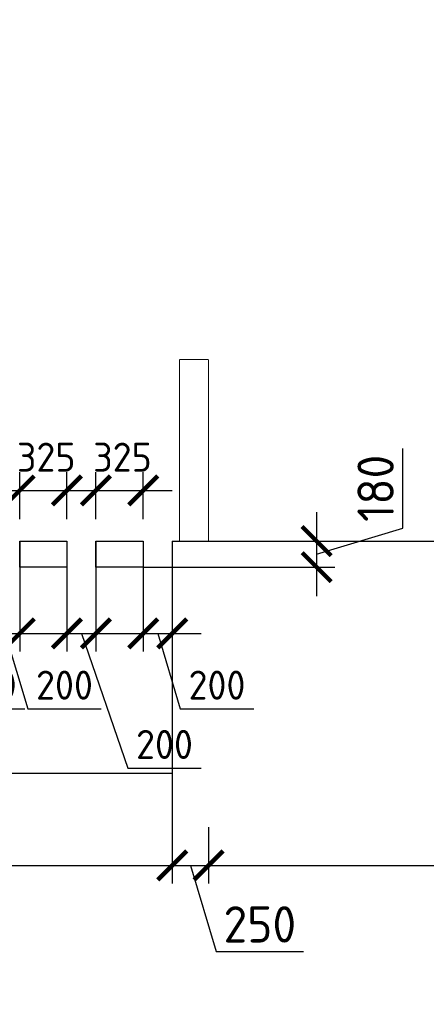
# Model space of a CAD drawing. Header units: millimetres. Extents: x -5898314 to 1055204, y -720802 to 1562611.
# Tile 15 of 256: x -59622 to -56823, y -694837 to -688055. Entities that reach past the tile are written whole.
import ezdxf

# ---------------------------------------------------------------- set-up
doc = ezdxf.new("R2010")
doc.units = ezdxf.units.MM
doc.linetypes.add('DASHED', pattern=[7, 5, -2, 0])
doc.layers.add('Колонна_ бетон', color=7, linetype='Continuous', lineweight=50, true_color=0xb4b496)
for name, color, linetype, lineweight in [('Перекрытие ж_бетон', 1, 'Continuous', 30), ('Размерная линия_ общее', 7, 'Continuous', 25), ('РАЗМЕРЫ', 1, 'Continuous', 9)]:
    doc.layers.add(name, color=color, linetype=linetype, lineweight=lineweight)
doc.styles.add('GOST-2.304_Type-B', font='GOST_Common.ttf')
doc.dimstyles.new('СПДС', dxfattribs={"dimscale": 100, "dimtxt": 2.5, "dimasz": 2, "dimexe": 1.25, "dimexo": 0, "dimtad": 1, "dimdec": 0, "dimrnd": 5, "dimtxsty": 'GOST-2.304_Type-B', "dimblk": 'ARCHTICK', "dimcen": 2.5, "dimdle": 2, "dimclrd": 1, "dimclre": 1, "dimclrt": 1, "dimadec": 0, "dimazin": 2, "dimtfac": 0.75, "dimtdec": 0, "dimtmove": 1, "dimatfit": 3, "dimfxl": 1, "dimtfillclr": 256, "dimtolj": 1, "dimarcsym": 1})

# ---------------------------------------------------------------- blocks, each defined once
blk = doc.blocks.new('подложка стн 1-го этажа')
at = {"layer": 'Колонна_ бетон', "color": 252, "linetype": 'DASHED', "lineweight": 0, "ltscale": 0.5, "true_color": 0x939598, "transparency": 33554687}
for p, q in [((41643.8, 9461.8, -200), (41643.8, 10711.8, -200)), ((41643.8, 10711.8, -200), (41843.8, 10711.8, -200)), ((41643.8, 9461.8, -200), (41643.8, 10711.8, -200)), ((41643.8, 10711.8, -200), (41843.8, 10711.8, -200)), ((41843.8, 9461.8, -200), (41843.8, 10711.8, -200)), ((41843.8, 9461.8, -200), (41843.8, 10711.8, -200)), ((41643.8, 9461.8, -200), (41843.8, 9461.8, -200)), ((41643.8, 9461.8, -200), (41843.8, 9461.8, -200))]:
    blk.add_line(p, q, dxfattribs=at)
blk = doc.blocks.new('_ArchTick')
at = {"color": 0, "linetype": 'ByBlock', "const_width": 0.15}
blk.add_lwpolyline([(-0.5, -0.5), (0.5, 0.5)], dxfattribs=at)
blk = doc.blocks.new('*D883')
at = {"layer": 'DEFPOINTS', "color": 0, "lineweight": 0, "transparency": 16777216}
for p in [(-58772.1, -691646.3, 0), (-58572.1, -691646.3), (-58572.1, -692282.5)]:
    blk.add_point(p, dxfattribs=at)
at = {"layer": 'РАЗМЕРЫ', "color": 1, "lineweight": -2, "transparency": 16777216}
for p, q in [((-58772.1, -691646.3), (-58772.1, -692407.5)), ((-58572.1, -691646.3), (-58572.1, -692407.5)), ((-58972.1, -692282.5), (-58372.1, -692282.5)), ((-58672.1, -692282.5), (-58516.5, -692801.3)), ((-58516.5, -692801.3), (-58011.5, -692801.3))]:
    blk.add_line(p, q, dxfattribs=at)
at = {"layer": 'РАЗМЕРЫ', "color": 1, "lineweight": -2, "transparency": 16777216, "xscale": 200, "yscale": 200, "zscale": 200, "rotation": 180}
blk.add_blockref('_ArchTick', (-58772.1, -692282.5), dxfattribs=at)
at = {"layer": 'РАЗМЕРЫ', "color": 1, "lineweight": -2, "transparency": 16777216, "xscale": 200, "yscale": 200, "zscale": 200}
blk.add_blockref('_ArchTick', (-58572.1, -692282.5), dxfattribs=at)
at = {"layer": 'РАЗМЕРЫ', "color": 1, "lineweight": 0, "transparency": 16777216, "insert": (-58264, -692638.8), "char_height": 200, "attachment_point": 5, "style": 'GOST-2.304_Type-B'}
blk.add_mtext('\\A1;200', dxfattribs=at)
blk = doc.blocks.new('*D884')
at = {"layer": 'DEFPOINTS', "color": 0, "lineweight": 0, "transparency": 16777216}
for p in [(-59297.2, -691646.3, 0), (-59097.2, -691646.3), (-59097.2, -692282.5)]:
    blk.add_point(p, dxfattribs=at)
at = {"layer": 'РАЗМЕРЫ', "color": 1, "lineweight": -2, "transparency": 16777216}
for p, q in [((-59297.2, -691646.3), (-59297.2, -692407.5)), ((-59097.2, -691646.3), (-59097.2, -692407.5)), ((-59497.2, -692282.5), (-58897.2, -692282.5)), ((-59197.2, -692282.5), (-58878.1, -693209.8)), ((-58878.1, -693209.8), (-58373.1, -693209.8))]:
    blk.add_line(p, q, dxfattribs=at)
at = {"layer": 'РАЗМЕРЫ', "color": 1, "lineweight": -2, "transparency": 16777216, "xscale": 200, "yscale": 200, "zscale": 200, "rotation": 180}
blk.add_blockref('_ArchTick', (-59297.2, -692282.5), dxfattribs=at)
at = {"layer": 'РАЗМЕРЫ', "color": 1, "lineweight": -2, "transparency": 16777216, "xscale": 200, "yscale": 200, "zscale": 200}
blk.add_blockref('_ArchTick', (-59097.2, -692282.5), dxfattribs=at)
at = {"layer": 'РАЗМЕРЫ', "color": 1, "lineweight": 0, "transparency": 16777216, "insert": (-58625.6, -693047.3), "char_height": 200, "attachment_point": 5, "style": 'GOST-2.304_Type-B'}
blk.add_mtext('\\A1;200', dxfattribs=at)
blk = doc.blocks.new('*D887')
at = {"layer": 'DEFPOINTS', "color": 0, "lineweight": 0, "transparency": 16777216}
for p in [(-60347.1, -691646.3, 0), (-60147.1, -691646.3), (-60147.1, -692282.5)]:
    blk.add_point(p, dxfattribs=at)
at = {"layer": 'РАЗМЕРЫ', "color": 1, "lineweight": -2, "transparency": 16777216}
for p, q in [((-60347.1, -691646.3), (-60347.1, -692407.5)), ((-60147.1, -691646.3), (-60147.1, -692407.5)), ((-60547.1, -692282.5), (-59947.1, -692282.5)), ((-60247.1, -692282.5), (-60091.5, -692801.3)), ((-60091.5, -692801.3), (-59586.5, -692801.3))]:
    blk.add_line(p, q, dxfattribs=at)
at = {"layer": 'РАЗМЕРЫ', "color": 1, "lineweight": -2, "transparency": 16777216, "xscale": 200, "yscale": 200, "zscale": 200, "rotation": 180}
blk.add_blockref('_ArchTick', (-60347.1, -692282.5), dxfattribs=at)
at = {"layer": 'РАЗМЕРЫ', "color": 1, "lineweight": -2, "transparency": 16777216, "xscale": 200, "yscale": 200, "zscale": 200}
blk.add_blockref('_ArchTick', (-60147.1, -692282.5), dxfattribs=at)
at = {"layer": 'РАЗМЕРЫ', "color": 1, "lineweight": 0, "transparency": 16777216, "insert": (-59839, -692638.8), "char_height": 200, "attachment_point": 5, "style": 'GOST-2.304_Type-B'}
blk.add_mtext('\\A1;200', dxfattribs=at)
blk = doc.blocks.new('*D889')
at = {"layer": 'DEFPOINTS', "color": 0, "lineweight": 0, "transparency": 16777216}
for p in [(-59822.1, -691646.3, 0), (-59622.1, -691646.3), (-59622.1, -692282.5)]:
    blk.add_point(p, dxfattribs=at)
at = {"layer": 'РАЗМЕРЫ', "color": 1, "lineweight": -2, "transparency": 16777216}
for p, q in [((-59822.1, -691646.3), (-59822.1, -692407.5)), ((-59622.1, -691646.3), (-59622.1, -692407.5)), ((-60022.1, -692282.5), (-59422.1, -692282.5)), ((-59722.1, -692282.5), (-59566.5, -692801.3)), ((-59566.5, -692801.3), (-59061.5, -692801.3))]:
    blk.add_line(p, q, dxfattribs=at)
at = {"layer": 'РАЗМЕРЫ', "color": 1, "lineweight": -2, "transparency": 16777216, "xscale": 200, "yscale": 200, "zscale": 200, "rotation": 180}
blk.add_blockref('_ArchTick', (-59822.1, -692282.5), dxfattribs=at)
at = {"layer": 'РАЗМЕРЫ', "color": 1, "lineweight": -2, "transparency": 16777216, "xscale": 200, "yscale": 200, "zscale": 200}
blk.add_blockref('_ArchTick', (-59622.1, -692282.5), dxfattribs=at)
at = {"layer": 'РАЗМЕРЫ', "color": 1, "lineweight": 0, "transparency": 16777216, "insert": (-59314, -692638.8), "char_height": 200, "attachment_point": 5, "style": 'GOST-2.304_Type-B'}
blk.add_mtext('\\A1;200', dxfattribs=at)
blk = doc.blocks.new('*D894')
at = {"layer": 'DEFPOINTS', "color": 0, "lineweight": 0, "transparency": 16777216}
for p in [(-59297.2, -691297.8), (-59622.2, -691496.3), (-59297.2, -691496.3, 0)]:
    blk.add_point(p, dxfattribs=at)
at = {"layer": 'РАЗМЕРЫ', "color": 1, "lineweight": -2, "transparency": 16777216}
for p, q in [((-59622.2, -691496.3), (-59622.2, -691172.8)), ((-59297.2, -691496.3), (-59297.2, -691172.8)), ((-59822.2, -691297.8), (-59097.2, -691297.8))]:
    blk.add_line(p, q, dxfattribs=at)
at = {"layer": 'РАЗМЕРЫ', "color": 1, "lineweight": -2, "transparency": 16777216, "xscale": 200, "yscale": 200, "zscale": 200, "rotation": 180}
blk.add_blockref('_ArchTick', (-59622.2, -691297.8), dxfattribs=at)
at = {"layer": 'РАЗМЕРЫ', "color": 1, "lineweight": -2, "transparency": 16777216, "xscale": 200, "yscale": 200, "zscale": 200}
blk.add_blockref('_ArchTick', (-59297.2, -691297.8), dxfattribs=at)
at = {"layer": 'РАЗМЕРЫ', "color": 1, "lineweight": 0, "transparency": 16777216, "insert": (-59439.7, -691068.7), "char_height": 200, "attachment_point": 5, "style": 'GOST-2.304_Type-B'}
blk.add_mtext('\\A1;325', dxfattribs=at)
blk = doc.blocks.new('*D895')
at = {"layer": 'DEFPOINTS', "color": 0, "lineweight": 0, "transparency": 16777216}
for p in [(-58772.2, -691297.8), (-59097.2, -691496.3), (-58772.2, -691496.3, 0)]:
    blk.add_point(p, dxfattribs=at)
at = {"layer": 'РАЗМЕРЫ', "color": 1, "lineweight": -2, "transparency": 16777216}
for p, q in [((-59097.2, -691496.3), (-59097.2, -691172.8)), ((-58772.2, -691496.3), (-58772.2, -691172.8)), ((-59297.2, -691297.8), (-58572.2, -691297.8))]:
    blk.add_line(p, q, dxfattribs=at)
at = {"layer": 'РАЗМЕРЫ', "color": 1, "lineweight": -2, "transparency": 16777216, "xscale": 200, "yscale": 200, "zscale": 200, "rotation": 180}
blk.add_blockref('_ArchTick', (-59097.2, -691297.8), dxfattribs=at)
at = {"layer": 'РАЗМЕРЫ', "color": 1, "lineweight": -2, "transparency": 16777216, "xscale": 200, "yscale": 200, "zscale": 200}
blk.add_blockref('_ArchTick', (-58772.2, -691297.8), dxfattribs=at)
at = {"layer": 'РАЗМЕРЫ', "color": 1, "lineweight": 0, "transparency": 16777216, "insert": (-58914.7, -691068.7), "char_height": 200, "attachment_point": 5, "style": 'GOST-2.304_Type-B'}
blk.add_mtext('\\A1;325', dxfattribs=at)
blk = doc.blocks.new('*D947')
at = {"layer": 'DEFPOINTS', "color": 0, "lineweight": 0, "transparency": 16777216}
for p in [(-61922.2, -693246.4), (-58572.2, -693246.4), (-58572.2, -693880.5)]:
    blk.add_point(p, dxfattribs=at)
at = {"layer": 'РАЗМЕРЫ', "color": 1, "lineweight": -2, "transparency": 16777216}
for p, q in [((-61922.2, -693246.4), (-61922.2, -694005.5)), ((-58572.2, -693246.4), (-58572.2, -694005.5)), ((-62122.2, -693880.5), (-58372.2, -693880.5))]:
    blk.add_line(p, q, dxfattribs=at)
at = {"layer": 'РАЗМЕРЫ', "color": 1, "lineweight": -2, "transparency": 16777216, "xscale": 200, "yscale": 200, "zscale": 200, "rotation": 180}
blk.add_blockref('_ArchTick', (-61922.2, -693880.5), dxfattribs=at)
at = {"layer": 'РАЗМЕРЫ', "color": 1, "lineweight": -2, "transparency": 16777216, "xscale": 200, "yscale": 200, "zscale": 200}
blk.add_blockref('_ArchTick', (-58572.2, -693880.5), dxfattribs=at)
at = {"layer": 'РАЗМЕРЫ', "color": 1, "lineweight": 0, "transparency": 16777216, "insert": (-60247.2, -693693), "char_height": 250, "attachment_point": 5, "style": 'GOST-2.304_Type-B'}
blk.add_mtext('\\A1;3350', dxfattribs=at)
blk = doc.blocks.new('*D950')
at = {"layer": 'DEFPOINTS', "color": 0, "lineweight": 0, "transparency": 16777216}
for p in [(-58572.2, -693246.4), (-58322.2, -693617.7), (-58322.2, -693880.5)]:
    blk.add_point(p, dxfattribs=at)
at = {"layer": 'РАЗМЕРЫ', "color": 1, "lineweight": -2, "transparency": 16777216}
for p, q in [((-58572.2, -693246.4), (-58572.2, -694005.5)), ((-58322.2, -693617.7), (-58322.2, -694005.5)), ((-58772.2, -693880.5), (-58122.2, -693880.5)), ((-58447.2, -693880.5), (-58269, -694474.2)), ((-58269, -694474.2), (-57669, -694474.2))]:
    blk.add_line(p, q, dxfattribs=at)
at = {"layer": 'РАЗМЕРЫ', "color": 1, "lineweight": -2, "transparency": 16777216, "xscale": 200, "yscale": 200, "zscale": 200, "rotation": 180}
blk.add_blockref('_ArchTick', (-58572.2, -693880.5), dxfattribs=at)
at = {"layer": 'РАЗМЕРЫ', "color": 1, "lineweight": -2, "transparency": 16777216, "xscale": 200, "yscale": 200, "zscale": 200}
blk.add_blockref('_ArchTick', (-58322.2, -693880.5), dxfattribs=at)
at = {"layer": 'РАЗМЕРЫ', "color": 1, "lineweight": 0, "transparency": 16777216, "insert": (-57969, -694286.7), "char_height": 250, "attachment_point": 5, "style": 'GOST-2.304_Type-B'}
blk.add_mtext('\\A1;250', dxfattribs=at)
blk = doc.blocks.new('*D913')
at = {"layer": 'DEFPOINTS', "color": 0, "lineweight": 0, "transparency": 16777216}
for p in [(-45322.2, -692825.9), (-58322.2, -693617.7), (-45322.2, -693880.5)]:
    blk.add_point(p, dxfattribs=at)
at = {"layer": 'РАЗМЕРЫ', "color": 1, "lineweight": -2, "transparency": 16777216}
for p, q in [((-45322.2, -692825.9), (-45322.2, -694005.5)), ((-58322.2, -693617.7), (-58322.2, -694005.5)), ((-58522.2, -693880.5), (-45122.2, -693880.5))]:
    blk.add_line(p, q, dxfattribs=at)
at = {"layer": 'РАЗМЕРЫ', "color": 1, "lineweight": -2, "transparency": 16777216, "xscale": 200, "yscale": 200, "zscale": 200, "rotation": 180}
blk.add_blockref('_ArchTick', (-58322.2, -693880.5), dxfattribs=at)
at = {"layer": 'РАЗМЕРЫ', "color": 1, "lineweight": -2, "transparency": 16777216, "xscale": 200, "yscale": 200, "zscale": 200}
blk.add_blockref('_ArchTick', (-45322.2, -693880.5), dxfattribs=at)
at = {"layer": 'РАЗМЕРЫ', "color": 1, "lineweight": 0, "transparency": 16777216, "insert": (-51822.2, -693693), "char_height": 250, "attachment_point": 5, "style": 'GOST-2.304_Type-B'}
blk.add_mtext('\\A1;13000', dxfattribs=at)
blk = doc.blocks.new('*D955')
at = {"layer": 'DEFPOINTS', "color": 0, "lineweight": 0, "transparency": 16777216}
for p in [(-58128.2, -691646.4), (-58772.1, -691826.3), (-57578.3, -691826.3)]:
    blk.add_point(p, dxfattribs=at)
at = {"layer": 'РАЗМЕРЫ', "color": 1, "lineweight": -2, "transparency": 16777216}
for p, q in [((-56984.6, -691558.2), (-56984.6, -691008.2)), ((-57578.3, -691446.4), (-57578.3, -692026.3)), ((-57578.3, -691736.4), (-56984.6, -691558.2)), ((-58128.2, -691646.4), (-57453.3, -691646.4)), ((-58772.1, -691826.3), (-57453.3, -691826.3))]:
    blk.add_line(p, q, dxfattribs=at)
at = {"layer": 'РАЗМЕРЫ', "color": 1, "lineweight": -2, "transparency": 16777216, "xscale": 200, "yscale": 200, "zscale": 200}
for p, rotation in [((-57578.3, -691646.4), 90), ((-57578.3, -691826.3), 270)]:
    blk.add_blockref('_ArchTick', p, dxfattribs=dict(at, rotation=rotation))
at = {"layer": 'РАЗМЕРЫ', "color": 1, "lineweight": 0, "transparency": 16777216, "insert": (-57172.1, -691283.2), "char_height": 250, "attachment_point": 5, "rotation": 90, "style": 'GOST-2.304_Type-B'}
blk.add_mtext('\\A1;180', dxfattribs=at)
blk = doc.blocks.new('*D869')
at = {"layer": 'DEFPOINTS', "color": 0, "linetype": 'Continuous', "lineweight": 0, "transparency": 16777216}
for p in [(-56860, -682176.4), (-56478.7, -682176.4), (-56478.7, -682196.4)]:
    blk.add_point(p, dxfattribs=at)
at = {"layer": 'Размерная линия_ общее', "color": 1, "linetype": 'Continuous', "lineweight": -2, "transparency": 16777216}
for p, q in [((-56860, -682176.4), (-56860, -681976.4)), ((-56478.7, -682176.4), (-56985, -682176.4)), ((-56478.7, -682196.4), (-56985, -682196.4)), ((-56860, -682196.4), (-56860, -682176.4)), ((-56860, -682196.4), (-56860, -682396.4))]:
    blk.add_line(p, q, dxfattribs=at)
at = {"layer": 'Размерная линия_ общее', "color": 1, "linetype": 'Continuous', "lineweight": -2, "transparency": 16777216, "xscale": 200, "yscale": 200, "zscale": 200}
for p, rotation in [((-56860, -682176.4), 270), ((-56860, -682196.4), 90)]:
    blk.add_blockref('_ArchTick', p, dxfattribs=dict(at, rotation=rotation))
at = {"layer": 'Размерная линия_ общее', "color": 1, "linetype": 'Continuous', "lineweight": 0, "transparency": 16777216, "insert": (-57022.5, -682186.4), "char_height": 200, "width": 35714.286, "attachment_point": 5, "rotation": 90, "style": 'GOST-2.304_Type-B'}
blk.add_mtext('\\A1;20', dxfattribs=at)
blk = doc.blocks.new('*D752')
at = {"layer": 'DEFPOINTS', "color": 0, "linetype": 'Continuous', "lineweight": 0, "transparency": 16777216}
for p in [(-58917.1, -679756.4), (-58044, -679756.4), (-57812.7, -681096.4)]:
    blk.add_point(p, dxfattribs=at)
at = {"layer": 'Размерная линия_ общее', "color": 1, "linetype": 'Continuous', "lineweight": -2, "transparency": 16777216}
for p, q in [((-58044, -681296.4), (-58044, -679556.4)), ((-58917.1, -679756.4), (-57919, -679756.4)), ((-57812.7, -681096.4), (-58169, -681096.4))]:
    blk.add_line(p, q, dxfattribs=at)
at = {"layer": 'Размерная линия_ общее', "color": 1, "linetype": 'Continuous', "lineweight": -2, "transparency": 16777216, "xscale": 200, "yscale": 200, "zscale": 200}
for p, rotation in [((-58044, -679756.4), 90), ((-58044, -681096.4), 270)]:
    blk.add_blockref('_ArchTick', p, dxfattribs=dict(at, rotation=rotation))
at = {"layer": 'Размерная линия_ общее', "color": 1, "linetype": 'Continuous', "lineweight": 0, "transparency": 16777216, "insert": (-58206.5, -680447.9), "char_height": 200, "width": 71428.571, "attachment_point": 5, "rotation": 90, "style": 'GOST-2.304_Type-B'}
blk.add_mtext('\\A1;1340', dxfattribs=at)
blk = doc.blocks.new('*D811')
at = {"layer": 'DEFPOINTS', "color": 0, "linetype": 'Continuous', "lineweight": 0, "transparency": 16777216}
for p in [(-60639.2, -684156.4), (-58840.3, -684156.4), (-58840.3, -684556.4)]:
    blk.add_point(p, dxfattribs=at)
at = {"layer": 'Размерная линия_ общее', "color": 1, "linetype": 'Continuous', "lineweight": -2, "transparency": 16777216}
for p, q in [((-60639.2, -684756.4), (-60639.2, -683956.4)), ((-58840.3, -684156.4), (-60764.2, -684156.4)), ((-58840.3, -684556.4), (-60764.2, -684556.4))]:
    blk.add_line(p, q, dxfattribs=at)
at = {"layer": 'Размерная линия_ общее', "color": 1, "linetype": 'Continuous', "lineweight": -2, "transparency": 16777216, "xscale": 200, "yscale": 200, "zscale": 200}
for p, rotation in [((-60639.2, -684156.4), 90), ((-60639.2, -684556.4), 270)]:
    blk.add_blockref('_ArchTick', p, dxfattribs=dict(at, rotation=rotation))
at = {"layer": 'Размерная линия_ общее', "color": 1, "linetype": 'Continuous', "lineweight": 0, "transparency": 16777216, "insert": (-60801.7, -684356.4), "char_height": 200, "width": 53571.429, "attachment_point": 5, "rotation": 90, "style": 'GOST-2.304_Type-B'}
blk.add_mtext('\\A1;400', dxfattribs=at)
blk = doc.blocks.new('*D812')
at = {"layer": 'DEFPOINTS', "color": 0, "linetype": 'Continuous', "lineweight": 0, "transparency": 16777216}
for p in [(-59294, -683996.4), (-58840.3, -683996.4), (-58840.3, -684156.4)]:
    blk.add_point(p, dxfattribs=at)
at = {"layer": 'Размерная линия_ общее', "color": 1, "linetype": 'Continuous', "lineweight": -2, "transparency": 16777216}
for p, q in [((-59294, -684356.4), (-59294, -683796.4)), ((-58840.3, -683996.4), (-59419, -683996.4)), ((-58840.3, -684156.4), (-59419, -684156.4))]:
    blk.add_line(p, q, dxfattribs=at)
at = {"layer": 'Размерная линия_ общее', "color": 1, "linetype": 'Continuous', "lineweight": -2, "transparency": 16777216, "xscale": 200, "yscale": 200, "zscale": 200}
for p, rotation in [((-59294, -683996.4), 90), ((-59294, -684156.4), 270)]:
    blk.add_blockref('_ArchTick', p, dxfattribs=dict(at, rotation=rotation))
at = {"layer": 'Размерная линия_ общее', "color": 1, "linetype": 'Continuous', "lineweight": 0, "transparency": 16777216, "insert": (-59456.5, -684076.4), "char_height": 200, "width": 53571.429, "attachment_point": 5, "rotation": 90, "style": 'GOST-2.304_Type-B'}
blk.add_mtext('\\A1;160', dxfattribs=at)

msp = doc.modelspace()

# ---------------------------------------------------------------- linework, layer by layer
at = {"layer": 'Перекрытие ж_бетон'}
for p, q in [((-58572.16, -691646.38), (-58572.16, -693246.38)), ((-58572.16, -693246.38), (-61922.16, -693246.38))]:
    msp.add_line(p, q, dxfattribs=at)
at = {"layer": 'Перекрытие ж_бетон', "elevation": -0.02}
msp.add_lwpolyline([(-59297.13, -691826.34), (-59622.13, -691826.34), (-59622.13, -691646.34), (-59297.13, -691646.34)], close=True, dxfattribs=at)
at = {"layer": 'Перекрытие ж_бетон'}
msp.add_lwpolyline([(-58772.14, -691826.34), (-59097.14, -691826.34), (-59097.14, -691646.34), (-58772.14, -691646.34)], close=True, dxfattribs=at)
msp.add_lwpolyline([(-58572.16, -691646.38), (-58422.16, -691646.38), (-58422.16, -691646.38), (-55072.62, -691646.38), (-55072.62, -691646.38), (-48122.16, -691646.38)], dxfattribs=at)

# ---------------------------------------------------------------- block references
msp.add_blockref('подложка стн 1-го этажа', (-100166.08, -701108.17, 560), dxfattribs=at)

# ---------------------------------------------------------------- dimensions: what is measured, and where the dimension line sits
at = {"layer": 'Размерная линия_ общее', "color": 218, "linetype": 'Continuous', "lineweight": 0, "true_color": 0x500050, "transparency": 33554687}
for base, p1, p2, picture, middle in [((-58044.01, -679756.38), (-57812.72, -681096.38), (-58917.08, -679756.38), '*D752', (-58044.01, -680447.94)), ((-59294.03, -683996.38), (-58840.31, -684156.38), (-58840.31, -683996.38), '*D812', (-59294.03, -684076.38)), ((-60639.2, -684156.38), (-58840.31, -684556.38), (-58840.31, -684156.38), '*D811', (-60639.2, -684356.38)), ((-56860.03, -682176.38), (-56478.74, -682196.38), (-56478.74, -682176.38), '*D869', (-56860.03, -682186.38))]:
    dim = msp.add_linear_dim(base=base, p1=p1, p2=p2, angle=90, dimstyle='СПДС', override={"dimtxt": 2, "dimtmove": 0}, dxfattribs=at)
    dim.commit()
    dim.dimension.update_dxf_attribs({"geometry": picture, "text_midpoint": middle, "dimtype": 160})
at = {"layer": 'РАЗМЕРЫ', "color": 1, "lineweight": 0}
for base, p1, p2, picture, middle in [((-59297.21, -691297.76, 0.05), (-59622.21, -691496.34, 0.05), (-59297.21, -691496.34, 0.07), '*D894', (-59439.73, -691231.17, 0.05)), ((-58772.22, -691297.76, 0.07), (-59097.22, -691496.34, 0.07), (-58772.22, -691496.34, 0.09), '*D895', (-58914.75, -691231.17, 0.07))]:
    dim = msp.add_linear_dim(base=base, p1=p1, p2=p2, dimstyle='СПДС', override={"dimtxt": 2, "dimasz": 2, "dimrnd": 5}, dxfattribs=at)
    dim.commit()
    dim.dimension.update_dxf_attribs({"geometry": picture, "text_midpoint": middle, "dimtype": 160})
for base, p1, p2, angle, override, picture, middle in [((-57578.32, -691826.34), (-58128.18, -691646.38), (-58772.14, -691826.34), 90, {"dimrnd": 5}, '*D955', (-57172.07, -691495.74)), ((-60147.1, -692282.52, -0.07), (-60347.1, -691646.34, -0.05), (-60147.1, -691646.34, -0.07), 180, {"dimtxt": 2, "dimasz": 2, "dimrnd": 5}, '*D887', (-60028.98, -692638.77, -0.07)), ((-59622.13, -692282.52, -0.02), (-59822.13, -691646.34), (-59622.13, -691646.34, -0.02), 180, {"dimtxt": 2, "dimasz": 2, "dimrnd": 5}, '*D889', (-59504, -692638.77, -0.02)), ((-58572.14, -692282.52, -0.02), (-58772.14, -691646.34), (-58572.14, -691646.34, -0.02), 180, {"dimtxt": 2, "dimasz": 2, "dimrnd": 5}, '*D883', (-58454.02, -692638.77, -0.02))]:
    dim = msp.add_linear_dim(base=base, p1=p1, p2=p2, angle=angle, dimstyle='СПДС', override=override, dxfattribs=at)
    dim.commit()
    dim.dimension.update_dxf_attribs({"geometry": picture, "text_midpoint": middle})
dim = msp.add_linear_dim(base=(-59097.22, -692282.52, 0.07), p1=(-59297.22, -691646.34, 0.09), p2=(-59097.22, -691646.34, 0.07), angle=180, dimstyle='СПДС', override={"dimtxt": 2, "dimasz": 2, "dimrnd": 5}, dxfattribs=at)
dim.commit()
dim.dimension.update_dxf_attribs({"geometry": '*D884', "text_midpoint": (-58815.61, -693209.77, 0.07), "dimtype": 160})
for base, p1, p2, picture, middle in [((-45322.16, -693880.47), (-58322.16, -693617.66), (-45322.16, -692825.93), '*D913', (-51822.16, -693692.97)), ((-58572.16, -693880.47), (-61922.16, -693246.38), (-58572.16, -693246.38), '*D947', (-60247.16, -693692.97)), ((-58322.16, -693880.47), (-58572.16, -693246.38), (-58322.16, -693617.66), '*D950', (-58206.53, -694286.72))]:
    dim = msp.add_linear_dim(base=base, p1=p1, p2=p2, dimstyle='СПДС', override={"dimrnd": 5}, dxfattribs=at)
    dim.commit()
    dim.dimension.update_dxf_attribs({"geometry": picture, "text_midpoint": middle})

doc.saveas('drawing.dxf')
